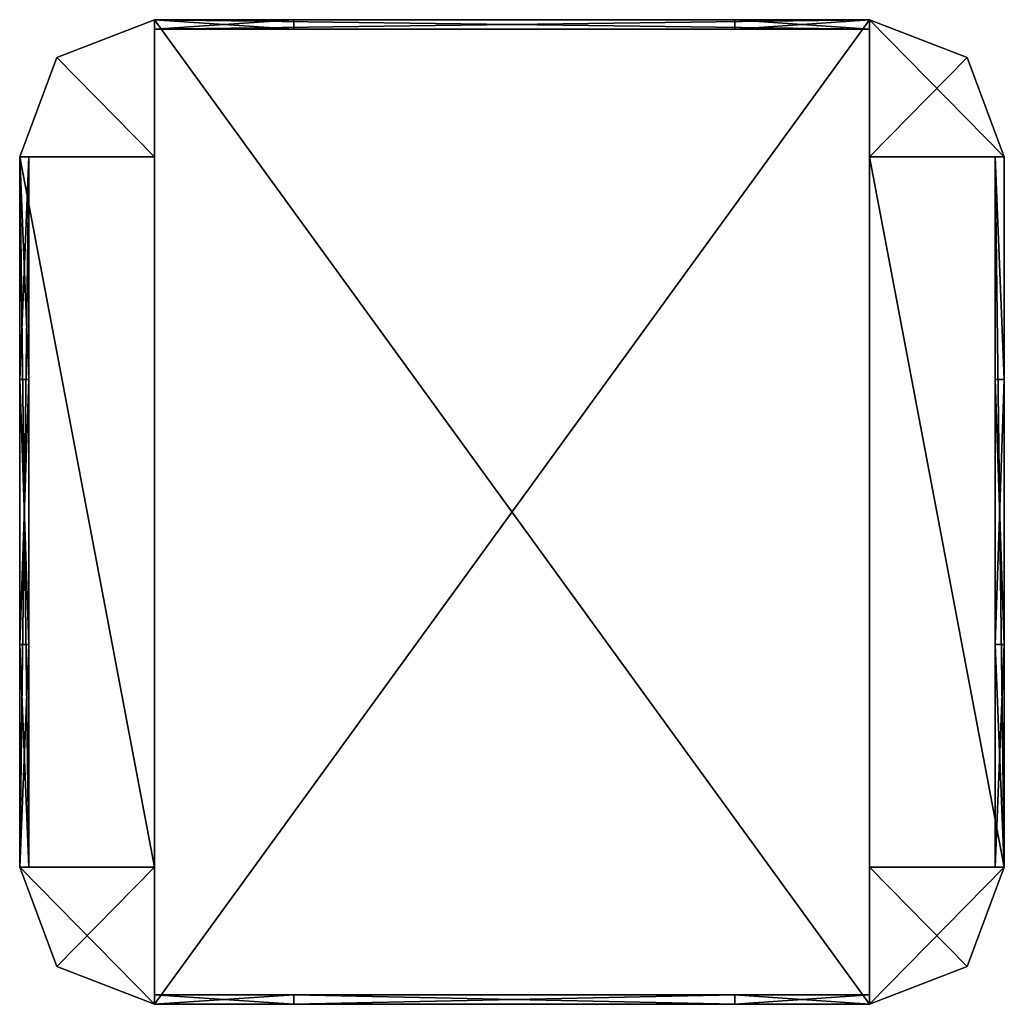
# Model space of a CAD drawing. Extents: x -128 to 128, y -128 to 128.
import ezdxf

# ---------------------------------------------------------------- set-up
doc = ezdxf.new("R2010")
doc.units = 0

msp = doc.modelspace()

# ---------------------------------------------------------------- meshes
at = {"layer": 'OBJECT000', "color": 50}
mesh = msp.add_polyface(dxfattribs=at)
corners = [(-128, -34.461502, 23.172401), (-128, 34.460938, 23.172401), (-125.585022, 34.460938, 23.172401), (-125.585022, -34.461502, 23.172401), (-128, 34.460938, -23.172401), (-128, -34.461502, -23.172401), (-125.585022, -34.461502, -23.172401), (-125.585022, 34.460938, -23.172401)]
mesh.append_faces([[corners[k] for k in face] for face in [(1, 3, 0), (5, 7, 4), (4, 0, 5), (6, 2, 7), (7, 1, 4), (5, 3, 6)]], dxfattribs={"vtx0": -1})
mesh.append_faces([[corners[k] for k in face] for face in [(1, 2, 3), (5, 6, 7), (4, 1, 0), (6, 3, 2), (7, 2, 1), (5, 0, 3)]], dxfattribs={"vtx2": -1})
at = {"layer": 'OBJECT001', "color": 50}
mesh = msp.add_polyface(dxfattribs=at)
corners = [(-92.981018, -92.307701, -64), (-128, -92.307701, -64), (-118.341736, -118.153625, -64), (-92.981018, -128, -64), (-92.981018, -128, 64), (-118.341736, -118.153625, 64), (-128, -92.307701, 64), (-92.981018, -92.307701, 64)]
mesh.append_faces([[corners[k] for k in face] for face in [(1, 3, 0), (5, 7, 4), (2, 4, 3), (1, 5, 2), (0, 6, 1), (3, 7, 0)]], dxfattribs={"vtx0": -1})
mesh.append_faces([[corners[k] for k in face] for face in [(1, 2, 3), (5, 6, 7), (2, 5, 4), (1, 6, 5), (0, 7, 6), (3, 4, 7)]], dxfattribs={"vtx2": -1})
at = {"layer": 'OBJECT002', "color": 50}
mesh = msp.add_polyface(dxfattribs=at)
corners = [(92.981018, -92.307701, -64), (92.981018, -128, -64), (118.339294, -118.154045, -64), (128, -92.307701, -64), (128, -92.307701, 64), (118.339294, -118.154045, 64), (92.981018, -128, 64), (92.981018, -92.307701, 64)]
mesh.append_faces([[corners[k] for k in face] for face in [(1, 3, 0), (5, 7, 4), (2, 4, 3), (1, 5, 2), (0, 6, 1), (3, 7, 0)]], dxfattribs={"vtx0": -1})
mesh.append_faces([[corners[k] for k in face] for face in [(1, 2, 3), (5, 6, 7), (2, 5, 4), (1, 6, 5), (0, 7, 6), (3, 4, 7)]], dxfattribs={"vtx2": -1})
at = {"layer": 'OBJECT003', "color": 50}
mesh = msp.add_polyface(dxfattribs=at)
corners = [(-56.753906, -128, 61.792999), (-92.981018, -128, 61.792999), (-92.981018, -125.538002, 61.792999), (-56.753906, -125.538002, 61.792999), (-56.753906, -125.538002, -61.793098), (-92.981018, -125.538002, -61.793098), (-92.981018, -128, -61.793098), (-56.753906, -128, -61.793098)]
mesh.append_faces([[corners[k] for k in face] for face in [(1, 3, 0), (5, 7, 4), (6, 0, 7), (4, 2, 5), (7, 3, 4), (5, 1, 6)]], dxfattribs={"vtx0": -1})
mesh.append_faces([[corners[k] for k in face] for face in [(1, 2, 3), (5, 6, 7), (6, 1, 0), (4, 3, 2), (7, 0, 3), (5, 2, 1)]], dxfattribs={"vtx2": -1})
at = {"layer": 'OBJECT004', "color": 50}
mesh = msp.add_polyface(dxfattribs=at)
corners = [(92.981018, -128, 61.792999), (57.960938, -128, 61.792999), (57.960938, -125.538002, 61.792999), (92.981018, -125.538002, 61.792999), (92.981018, -125.538002, -61.793098), (57.960938, -125.538002, -61.793098), (57.960938, -128, -61.793098), (92.981018, -128, -61.793098)]
mesh.append_faces([[corners[k] for k in face] for face in [(1, 3, 0), (5, 7, 4), (6, 0, 7), (4, 2, 5), (5, 1, 6), (7, 3, 4)]], dxfattribs={"vtx0": -1})
mesh.append_faces([[corners[k] for k in face] for face in [(1, 2, 3), (5, 6, 7), (6, 1, 0), (4, 3, 2), (5, 2, 1), (7, 0, 3)]], dxfattribs={"vtx2": -1})
at = {"layer": 'OBJECT005', "color": 50}
mesh = msp.add_polyface(dxfattribs=at)
corners = [(118.339905, 118.153442, -64), (92.981018, 128, -64), (92.981018, 92.307701, -64), (128, 92.307701, -64), (92.981018, 128, 64), (118.339905, 118.153442, 64), (128, 92.307701, 64), (92.981018, 92.307701, 64)]
mesh.append_faces([[corners[k] for k in face] for face in [(1, 3, 0), (5, 7, 4), (0, 4, 1), (3, 5, 0), (2, 6, 3), (1, 7, 2)]], dxfattribs={"vtx0": -1})
mesh.append_faces([[corners[k] for k in face] for face in [(1, 2, 3), (5, 6, 7), (0, 5, 4), (3, 6, 5), (2, 7, 6), (1, 4, 7)]], dxfattribs={"vtx2": -1})
at = {"layer": 'OBJECT006', "color": 50}
mesh = msp.add_polyface(dxfattribs=at)
corners = [(-92.981018, 128, -64), (-118.340271, 118.154045, -64), (-128, 92.307701, -64), (-92.981018, 92.307701, -64), (-128, 92.307701, 64), (-118.340271, 118.154045, 64), (-92.981018, 128, 64), (-92.981018, 92.307701, 64)]
mesh.append_faces([[corners[k] for k in face] for face in [(1, 3, 0), (5, 7, 4), (1, 4, 2), (0, 5, 1), (3, 6, 0), (2, 7, 3)]], dxfattribs={"vtx0": -1})
mesh.append_faces([[corners[k] for k in face] for face in [(1, 2, 3), (5, 6, 7), (1, 5, 4), (0, 6, 5), (3, 7, 6), (2, 4, 7)]], dxfattribs={"vtx2": -1})
at = {"layer": 'OBJECT007', "color": 50}
mesh = msp.add_polyface(dxfattribs=at)
corners = [(57.961975, -128, -51.862099), (-56.753906, -128, -51.862099), (-56.753906, -125.538002, -51.862099), (57.961975, -125.538002, -51.862099), (-56.753906, -128, -61.793098), (57.961975, -128, -61.793098), (57.961975, -125.538002, -61.793098), (-56.753906, -125.538002, -61.793098)]
mesh.append_faces([[corners[k] for k in face] for face in [(1, 3, 0), (1, 5, 4), (3, 7, 6), (2, 4, 7), (0, 6, 5), (7, 5, 6)]], dxfattribs={"vtx0": -1})
mesh.append_faces([[corners[k] for k in face] for face in [(1, 2, 3), (1, 0, 5), (3, 2, 7), (2, 1, 4), (0, 3, 6), (7, 4, 5)]], dxfattribs={"vtx2": -1})
at = {"layer": 'OBJECT008', "color": 50}
mesh = msp.add_polyface(dxfattribs=at)
corners = [(57.961975, -128, 61.792999), (-56.753906, -128, 61.792999), (-56.753906, -125.538002, 61.792999), (57.961975, -125.538002, 61.792999), (-56.753906, -128, 51.862), (57.961975, -128, 51.862), (57.961975, -125.538002, 51.862), (-56.753906, -125.538002, 51.862)]
mesh.append_faces([[corners[k] for k in face] for face in [(1, 3, 0), (1, 5, 4), (3, 7, 6), (2, 4, 7), (0, 6, 5), (7, 5, 6)]], dxfattribs={"vtx0": -1})
mesh.append_faces([[corners[k] for k in face] for face in [(1, 2, 3), (1, 0, 5), (3, 2, 7), (2, 1, 4), (0, 3, 6), (7, 4, 5)]], dxfattribs={"vtx2": -1})
at = {"layer": 'OBJECT009', "color": 50}
mesh = msp.add_polyface(dxfattribs=at)
corners = [(125.585938, -34.461502, 23.172401), (125.585938, 34.460938, 23.172401), (128, 34.460938, 23.172401), (128, -34.461502, 23.172401), (125.585938, 34.460938, -23.172401), (125.585938, -34.461502, -23.172401), (128, -34.461502, -23.172401), (128, 34.460938, -23.172401)]
mesh.append_faces([[corners[k] for k in face] for face in [(1, 3, 0), (5, 7, 4), (4, 0, 5), (6, 2, 7), (7, 1, 4), (5, 3, 6)]], dxfattribs={"vtx0": -1})
mesh.append_faces([[corners[k] for k in face] for face in [(1, 2, 3), (5, 6, 7), (4, 1, 0), (6, 3, 2), (7, 2, 1), (5, 0, 3)]], dxfattribs={"vtx2": -1})
at = {"layer": 'OBJECT010', "color": 50}
mesh = msp.add_polyface(dxfattribs=at)
corners = [(125.585938, -92.307709, 61.792999), (125.585938, 92.308594, 61.792999), (128, 92.308594, 61.792999), (128, -92.307709, 61.792999), (125.585022, 92.308594, 23.172401), (125.585022, -92.307709, 23.172401), (128, 92.307701, 23.172401), (128, -92.307709, 23.172401)]
mesh.append_faces([[corners[k] for k in face] for face in [(1, 3, 0), (1, 5, 4), (2, 4, 6), (3, 6, 7), (0, 7, 5), (4, 7, 6)]], dxfattribs={"vtx0": -1})
mesh.append_faces([[corners[k] for k in face] for face in [(1, 2, 3), (1, 0, 5), (2, 1, 4), (3, 2, 6), (0, 3, 7), (4, 5, 7)]], dxfattribs={"vtx2": -1})
at = {"layer": 'OBJECT011', "color": 50}
mesh = msp.add_polyface(dxfattribs=at)
corners = [(128, 92.308594, -61.793098), (125.585938, 92.308594, -61.793098), (125.585938, -92.307709, -61.793098), (128, -92.307709, -61.793098), (125.585022, -92.307709, -23.172401), (125.585022, 92.308594, -23.172401), (128, 92.307701, -23.172401), (128, -92.307709, -23.172401)]
mesh.append_faces([[corners[k] for k in face] for face in [(1, 3, 0), (2, 5, 4), (1, 6, 5), (0, 7, 6), (3, 4, 7), (5, 7, 4)]], dxfattribs={"vtx0": -1})
mesh.append_faces([[corners[k] for k in face] for face in [(1, 2, 3), (2, 1, 5), (1, 0, 6), (0, 3, 7), (3, 2, 4), (5, 6, 7)]], dxfattribs={"vtx2": -1})
at = {"layer": 'OBJECT012', "color": 50}
mesh = msp.add_polyface(dxfattribs=at)
corners = [(125.585022, 34.461498, -23.172401), (125.585022, 92.308594, -23.172401), (125.585022, 92.308594, 23.171875), (125.585022, 34.461498, 23.171875), (128, 92.307701, -23.172401), (128, 92.307701, 23.171875), (128, 34.461498, -23.172401), (128, 34.461498, 23.171875)]
mesh.append_faces([[corners[k] for k in face] for face in [(1, 3, 0), (1, 5, 2), (4, 7, 5), (2, 7, 3), (1, 6, 4), (6, 3, 7)]], dxfattribs={"vtx0": -1})
mesh.append_faces([[corners[k] for k in face] for face in [(1, 2, 3), (1, 4, 5), (4, 6, 7), (2, 5, 7), (1, 0, 6), (6, 0, 3)]], dxfattribs={"vtx2": -1})
at = {"layer": 'OBJECT013', "color": 50}
mesh = msp.add_polyface(dxfattribs=at)
corners = [(125.585022, -92.308594, 23.171875), (125.585022, -92.308594, -23.172401), (125.585022, -34.461498, -23.172401), (125.585022, -34.461498, 23.171875), (128, -34.461498, -23.172401), (128, -92.308594, -23.172401), (128, -92.308594, 23.171875), (128, -34.461498, 23.171875)]
mesh.append_faces([[corners[k] for k in face] for face in [(1, 3, 0), (5, 7, 4), (5, 0, 6), (3, 6, 0), (1, 4, 2), (2, 7, 3)]], dxfattribs={"vtx0": -1})
mesh.append_faces([[corners[k] for k in face] for face in [(1, 2, 3), (5, 6, 7), (5, 1, 0), (3, 7, 6), (1, 5, 4), (2, 4, 7)]], dxfattribs={"vtx2": -1})
at = {"layer": 'OBJECT014', "color": 50}
mesh = msp.add_polyface(dxfattribs=at)
corners = [(-125.585022, -92.307709, 23.172401), (-125.585022, -92.307709, 61.792969), (-125.585022, 92.308594, 61.792969), (-125.585022, 92.308594, 23.172401), (-128, -92.307709, 61.792999), (-128, 92.308594, 61.792999), (-128, 92.307701, 23.172401), (-128, -92.307709, 23.172401)]
mesh.append_faces([[corners[k] for k in face] for face in [(1, 3, 0), (5, 1, 4), (2, 6, 3), (5, 7, 6), (0, 4, 1), (3, 7, 0)]], dxfattribs={"vtx0": -1})
mesh.append_faces([[corners[k] for k in face] for face in [(1, 2, 3), (5, 2, 1), (2, 5, 6), (5, 4, 7), (0, 7, 4), (3, 6, 7)]], dxfattribs={"vtx2": -1})
at = {"layer": 'OBJECT015', "color": 50}
mesh = msp.add_polyface(dxfattribs=at)
corners = [(-125.585022, 92.308594, -23.172401), (-125.585022, 92.308594, -61.792969), (-125.585022, -92.307709, -61.792969), (-125.585022, -92.307709, -23.172401), (-128, 92.308594, -61.793098), (-128, -92.307709, -61.793098), (-128, 92.307701, -23.172401), (-128, -92.307709, -23.172401)]
mesh.append_faces([[corners[k] for k in face] for face in [(1, 3, 0), (1, 5, 2), (4, 0, 6), (5, 6, 7), (2, 7, 3), (6, 3, 7)]], dxfattribs={"vtx0": -1})
mesh.append_faces([[corners[k] for k in face] for face in [(1, 2, 3), (1, 4, 5), (4, 1, 0), (5, 4, 6), (2, 5, 7), (6, 0, 3)]], dxfattribs={"vtx2": -1})
at = {"layer": 'OBJECT016', "color": 50}
mesh = msp.add_polyface(dxfattribs=at)
corners = [(-125.585022, 92.308594, 23.171875), (-125.585022, 92.308594, -23.172401), (-125.585022, 34.461498, -23.172401), (-125.585022, 34.461498, 23.171875), (-128, 92.307701, 23.171875), (-128, 92.307701, -23.172401), (-128, 34.461498, -23.172401), (-128, 34.461498, 23.171875)]
mesh.append_faces([[corners[k] for k in face] for face in [(1, 3, 0), (5, 0, 4), (5, 7, 6), (4, 3, 7), (1, 6, 2), (2, 7, 3)]], dxfattribs={"vtx0": -1})
mesh.append_faces([[corners[k] for k in face] for face in [(1, 2, 3), (5, 1, 0), (5, 4, 7), (4, 0, 3), (1, 5, 6), (2, 6, 7)]], dxfattribs={"vtx2": -1})
at = {"layer": 'OBJECT017', "color": 50}
mesh = msp.add_polyface(dxfattribs=at)
corners = [(-125.585022, -34.461498, -23.172401), (-125.585022, -92.308594, -23.172401), (-125.585022, -92.308594, 23.171875), (-125.585022, -34.461498, 23.171875), (-128, -92.308594, 23.171875), (-128, -92.308594, -23.172401), (-128, -34.461498, -23.172401), (-128, -34.461498, 23.171875)]
mesh.append_faces([[corners[k] for k in face] for face in [(1, 3, 0), (5, 7, 4), (1, 4, 2), (7, 2, 4), (5, 0, 6), (6, 3, 7)]], dxfattribs={"vtx0": -1})
mesh.append_faces([[corners[k] for k in face] for face in [(1, 2, 3), (5, 6, 7), (1, 5, 4), (7, 3, 2), (5, 1, 0), (6, 0, 3)]], dxfattribs={"vtx2": -1})
at = {"layer": 'OBJECT018', "color": 50}
mesh = msp.add_polyface(dxfattribs=at)
corners = [(92.980469, 125.538002, 23.171875), (92.980469, 125.538002, -23.172401), (57.961975, 125.538002, -23.172401), (57.961975, 125.538002, 23.171875), (57.961975, 128, -23.172401), (92.980469, 128, -23.172401), (92.980469, 128, 23.171875), (57.961975, 128, 23.171875)]
mesh.append_faces([[corners[k] for k in face] for face in [(1, 3, 0), (5, 7, 4), (5, 0, 6), (3, 6, 0), (4, 1, 5), (2, 7, 3)]], dxfattribs={"vtx0": -1})
mesh.append_faces([[corners[k] for k in face] for face in [(1, 2, 3), (5, 6, 7), (5, 1, 0), (3, 7, 6), (4, 2, 1), (2, 4, 7)]], dxfattribs={"vtx2": -1})
at = {"layer": 'OBJECT019', "color": 50}
mesh = msp.add_polyface(dxfattribs=at)
corners = [(-56.755005, 125.538002, -23.172401), (-92.980469, 125.538002, -23.172401), (-92.980469, 125.538002, 23.171875), (-56.755005, 125.538002, 23.171875), (-92.980469, 128, 23.171875), (-92.980469, 128, -23.172401), (-56.755005, 128, -23.172401), (-56.755005, 128, 23.171875)]
mesh.append_faces([[corners[k] for k in face] for face in [(1, 3, 0), (5, 7, 4), (1, 4, 2), (2, 7, 3), (5, 0, 6), (6, 3, 7)]], dxfattribs={"vtx0": -1})
mesh.append_faces([[corners[k] for k in face] for face in [(1, 2, 3), (5, 6, 7), (1, 5, 4), (2, 4, 7), (5, 1, 0), (6, 0, 3)]], dxfattribs={"vtx2": -1})
at = {"layer": 'OBJECT020', "color": 50}
mesh = msp.add_polyface(dxfattribs=at)
corners = [(-92.980469, 125.538002, 51.862), (-92.980469, 125.538002, 61.792969), (92.981018, 125.538002, 61.792969), (92.981018, 125.538002, 51.862), (92.981018, 128, 51.862), (92.981018, 128, 61.792969), (-92.980469, 128, 61.792969), (-92.980469, 128, 51.862)]
mesh.append_faces([[corners[k] for k in face] for face in [(1, 3, 0), (5, 7, 4), (1, 5, 2), (0, 6, 1), (4, 2, 5), (7, 3, 4)]], dxfattribs={"vtx0": -1})
mesh.append_faces([[corners[k] for k in face] for face in [(1, 2, 3), (5, 6, 7), (1, 6, 5), (0, 7, 6), (4, 3, 2), (7, 0, 3)]], dxfattribs={"vtx2": -1})
at = {"layer": 'OBJECT021', "color": 50}
mesh = msp.add_polyface(dxfattribs=at)
corners = [(-56.755005, 125.538002, 23.171875), (-92.980469, 125.538002, 23.171875), (-92.980469, 125.538002, 51.862), (-56.755005, 125.538002, 51.862), (-92.980469, 128, 51.862), (-92.980469, 128, 23.171875), (-56.755005, 128, 23.171875), (-56.755005, 128, 51.862)]
mesh.append_faces([[corners[k] for k in face] for face in [(1, 3, 0), (5, 7, 4), (1, 4, 2), (5, 0, 6), (2, 7, 3), (6, 3, 7)]], dxfattribs={"vtx0": -1})
mesh.append_faces([[corners[k] for k in face] for face in [(1, 2, 3), (5, 6, 7), (1, 5, 4), (5, 1, 0), (2, 4, 7), (6, 0, 3)]], dxfattribs={"vtx2": -1})
at = {"layer": 'OBJECT022', "color": 50}
mesh = msp.add_polyface(dxfattribs=at)
corners = [(92.980469, 125.538002, 51.862), (92.980469, 125.538002, 23.171875), (57.961975, 125.538002, 23.171875), (57.961975, 125.538002, 51.862), (57.961975, 128, 23.171875), (92.980469, 128, 23.171875), (92.980469, 128, 51.862), (57.961975, 128, 51.862)]
mesh.append_faces([[corners[k] for k in face] for face in [(1, 3, 0), (5, 7, 4), (5, 0, 6), (4, 1, 5), (3, 6, 0), (2, 7, 3)]], dxfattribs={"vtx0": -1})
mesh.append_faces([[corners[k] for k in face] for face in [(1, 2, 3), (5, 6, 7), (5, 1, 0), (4, 2, 1), (3, 7, 6), (2, 4, 7)]], dxfattribs={"vtx2": -1})
at = {"layer": 'OBJECT023', "color": 50}
mesh = msp.add_polyface(dxfattribs=at)
corners = [(92.981018, 125.538002, -51.862099), (92.981018, 125.538002, -61.792969), (-92.980469, 125.538002, -61.792969), (-92.980469, 125.538002, -51.862099), (-92.980469, 128, -51.862099), (-92.980469, 128, -61.792969), (92.981018, 128, -61.792969), (92.981018, 128, -51.862099)]
mesh.append_faces([[corners[k] for k in face] for face in [(1, 3, 0), (5, 7, 4), (5, 1, 6), (2, 4, 3), (6, 0, 7), (3, 7, 0)]], dxfattribs={"vtx0": -1})
mesh.append_faces([[corners[k] for k in face] for face in [(1, 2, 3), (5, 6, 7), (5, 2, 1), (2, 5, 4), (6, 1, 0), (3, 4, 7)]], dxfattribs={"vtx2": -1})
at = {"layer": 'OBJECT024', "color": 50}
mesh = msp.add_polyface(dxfattribs=at)
corners = [(-56.755005, 125.538002, -51.862099), (-92.980469, 125.538002, -51.862099), (-92.980469, 125.538002, -23.171875), (-56.755005, 125.538002, -23.171875), (-92.980469, 128, -23.171875), (-92.980469, 128, -51.862099), (-56.755005, 128, -51.862099), (-56.755005, 128, -23.171875)]
mesh.append_faces([[corners[k] for k in face] for face in [(1, 3, 0), (5, 7, 4), (1, 4, 2), (2, 7, 3), (5, 0, 6), (6, 3, 7)]], dxfattribs={"vtx0": -1})
mesh.append_faces([[corners[k] for k in face] for face in [(1, 2, 3), (5, 6, 7), (1, 5, 4), (2, 4, 7), (5, 1, 0), (6, 0, 3)]], dxfattribs={"vtx2": -1})
at = {"layer": 'OBJECT025', "color": 50}
mesh = msp.add_polyface(dxfattribs=at)
corners = [(92.980469, 125.538002, -23.171875), (92.980469, 125.538002, -51.862099), (57.961975, 125.538002, -51.862099), (57.961975, 125.538002, -23.171875), (57.961975, 128, -51.862099), (92.980469, 128, -51.862099), (92.980469, 128, -23.171875), (57.961975, 128, -23.171875)]
mesh.append_faces([[corners[k] for k in face] for face in [(1, 3, 0), (5, 7, 4), (5, 0, 6), (3, 6, 0), (4, 1, 5), (2, 7, 3)]], dxfattribs={"vtx0": -1})
mesh.append_faces([[corners[k] for k in face] for face in [(1, 2, 3), (5, 6, 7), (5, 1, 0), (3, 7, 6), (4, 2, 1), (2, 4, 7)]], dxfattribs={"vtx2": -1})
at = {"layer": 'OBJECT026', "color": 50}
mesh = msp.add_polyface(dxfattribs=at)
corners = [(-128, -92.307709, -61.793098), (-128, 92.308594, -61.793098), (-92.981018, 92.308594, -61.793098), (-92.981018, -92.307709, -61.793098), (-128, 92.307701, -64), (-92.981018, 92.307701, -64), (-128, -92.307709, -64), (-92.981018, -92.307709, -64)]
mesh.append_faces([[corners[k] for k in face] for face in [(1, 3, 0), (5, 1, 4), (4, 7, 5), (4, 0, 6), (2, 7, 3), (6, 3, 7)]], dxfattribs={"vtx0": -1})
mesh.append_faces([[corners[k] for k in face] for face in [(1, 2, 3), (5, 2, 1), (4, 6, 7), (4, 1, 0), (2, 5, 7), (6, 0, 3)]], dxfattribs={"vtx2": -1})
at = {"layer": 'OBJECT027', "color": 50}
mesh = msp.add_polyface(dxfattribs=at)
corners = [(92.981018, -128, -61.793098), (-92.980469, -128, -61.793098), (-92.980469, 128, -61.793098), (92.981018, 128, -61.793098), (-92.980469, 128, -64), (92.981018, 128, -64), (92.981018, -128, -64), (-92.980469, -128, -64)]
mesh.append_faces([[corners[k] for k in face] for face in [(1, 3, 0), (2, 5, 3), (7, 0, 6), (2, 7, 4), (4, 6, 5), (0, 5, 6)]], dxfattribs={"vtx0": -1})
mesh.append_faces([[corners[k] for k in face] for face in [(1, 2, 3), (2, 4, 5), (7, 1, 0), (2, 1, 7), (4, 7, 6), (0, 3, 5)]], dxfattribs={"vtx2": -1})
at = {"layer": 'OBJECT028', "color": 50}
mesh = msp.add_polyface(dxfattribs=at)
corners = [(92.980469, -92.307709, -61.793098), (92.980469, 92.308594, -61.793098), (128, 92.308594, -61.793098), (128, -92.307709, -61.793098), (92.980469, 92.307701, -64), (128, 92.307701, -64), (92.980469, -92.307709, -64), (128, -92.307709, -64)]
mesh.append_faces([[corners[k] for k in face] for face in [(1, 3, 0), (5, 1, 4), (4, 7, 5), (4, 0, 6), (2, 7, 3), (6, 3, 7)]], dxfattribs={"vtx0": -1})
mesh.append_faces([[corners[k] for k in face] for face in [(1, 2, 3), (5, 2, 1), (4, 6, 7), (4, 1, 0), (2, 5, 7), (6, 0, 3)]], dxfattribs={"vtx2": -1})
at = {"layer": 'OBJECT029', "color": 50}
mesh = msp.add_polyface(dxfattribs=at)
corners = [(-92.981018, 92.308594, 61.792999), (-128, 92.308594, 61.792999), (-128, -92.307709, 61.792999), (-92.981018, -92.307709, 61.792999), (-92.981018, 92.307701, 64), (-128, 92.307701, 64), (-128, -92.307709, 64), (-92.981018, -92.307709, 64)]
mesh.append_faces([[corners[k] for k in face] for face in [(1, 3, 0), (0, 5, 1), (5, 7, 6), (1, 6, 2), (0, 7, 4), (2, 7, 3)]], dxfattribs={"vtx0": -1})
mesh.append_faces([[corners[k] for k in face] for face in [(1, 2, 3), (0, 4, 5), (5, 4, 7), (1, 5, 6), (0, 3, 7), (2, 6, 7)]], dxfattribs={"vtx2": -1})
at = {"layer": 'OBJECT030', "color": 50}
mesh = msp.add_polyface(dxfattribs=at)
corners = [(92.981018, 128, 61.792999), (-92.980469, 128, 61.792999), (-92.980469, -128, 61.792999), (92.981018, -128, 61.792999), (-92.980469, 128, 64), (92.981018, 128, 64), (-92.980469, -128, 64), (92.981018, -128, 64)]
mesh.append_faces([[corners[k] for k in face] for face in [(1, 3, 0), (1, 5, 4), (2, 7, 3), (2, 4, 6), (6, 5, 7), (0, 7, 5)]], dxfattribs={"vtx0": -1})
mesh.append_faces([[corners[k] for k in face] for face in [(1, 2, 3), (1, 0, 5), (2, 6, 7), (2, 1, 4), (6, 4, 5), (0, 3, 7)]], dxfattribs={"vtx2": -1})
at = {"layer": 'OBJECT031', "color": 50}
mesh = msp.add_polyface(dxfattribs=at)
corners = [(128, 92.308594, 61.792999), (92.980469, 92.308594, 61.792999), (92.980469, -92.307709, 61.792999), (128, -92.307709, 61.792999), (128, 92.307701, 64), (92.980469, 92.307701, 64), (92.980469, -92.307709, 64), (128, -92.307709, 64)]
mesh.append_faces([[corners[k] for k in face] for face in [(1, 3, 0), (0, 5, 1), (5, 7, 6), (1, 6, 2), (0, 7, 4), (2, 7, 3)]], dxfattribs={"vtx0": -1})
mesh.append_faces([[corners[k] for k in face] for face in [(1, 2, 3), (0, 4, 5), (5, 4, 7), (1, 5, 6), (0, 3, 7), (2, 6, 7)]], dxfattribs={"vtx2": -1})

doc.saveas('drawing.dxf')
